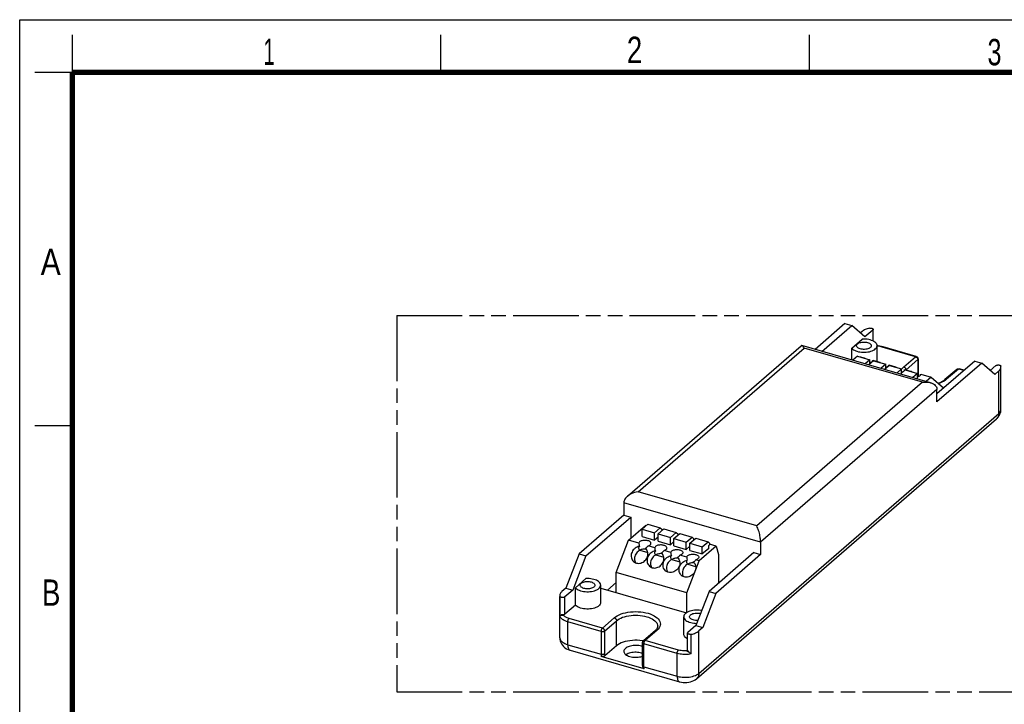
# Model space of a CAD drawing. Header units: millimetres. Extents: x 0 to 210, y 0 to 297.
# Tile 3 of 4: x 0 to 131, y 206 to 297. Entities that reach past the tile are written whole.
import ezdxf

# ---------------------------------------------------------------- set-up
doc = ezdxf.new("R2010")
doc.units = ezdxf.units.MM
doc.header["$LTSCALE"] = 19.36
doc.linetypes.add('PHANTOM', pattern=[0.8, 0.45, -0.05, 0.1, -0.05, 0.1, -0.05])
doc.layers.get('0').update_dxf_attribs({"linetype": 'CONTINUOUS'})
doc.layers.add('DEFAULT_3', color=7, linetype='PHANTOM')
doc.styles.add('TEXTSTYLE_2', font='txt', dxfattribs={"width": 0.75})

msp = doc.modelspace()

# ---------------------------------------------------------------- linework, layer by layer
at = {"color": 2, "linetype": 'Continuous'}
for p, q in [((0, 0), (0, 297)), ((0, 297), (210, 297)), ((7, 290), (7, 295)), ((56, 290), (56, 295)), ((105, 290), (105, 295)), ((7, 290), (2, 290)), ((7, 243), (2, 243))]:
    msp.add_line(p, q, dxfattribs=at)
at = {"color": 7, "linetype": 'Continuous'}
for p, q in [((109.73264, 256.61899), (105.76208, 253.18039)), ((109.73264, 256.61899), (110.64196, 256.35649)), ((106.67141, 252.91789), (110.64196, 256.35649)), ((112.39196, 254.84095), (110.64196, 256.35649)), ((112.00764, 255.55811), (111.78575, 255.36595)), ((113.44196, 255.75028), (112.39196, 254.84095)), ((113.48886, 254.28552), (113.48886, 255.83778)), ((110.64196, 253.32541), (112.04196, 254.53784)), ((80.79941, 233.6509), (103.90771, 253.66327)), ((121.11756, 248.74764), (104.01083, 253.68593)), ((110.64196, 251.77169), (110.64196, 253.32541)), ((114.00129, 251.56757), (114.00129, 253.66912)), ((114.79836, 253.52042), (114.5924, 253.57212)), ((119.22375, 252.24292), (114.79836, 253.52042)), ((111.39202, 252.28039), (110.76396, 251.73647)), ((111.39202, 252.28039), (113.02881, 251.80789)), ((111.74704, 252.1779), (111.78204, 252.20821)), ((111.78204, 252.20821), (112.23067, 252.0787)), ((112.1684, 252.05626), (112.23067, 252.0787)), ((113.02881, 251.80789), (112.40075, 251.26397)), ((113.51378, 251.66789), (112.88572, 251.12397)), ((113.02881, 251.24789), (113.02881, 251.80789)), ((113.3988, 251.58973), (113.38006, 251.66771)), ((113.45517, 251.72522), (114.35244, 251.4662)), ((113.51378, 251.66789), (115.15057, 251.19539)), ((114.29016, 251.44376), (114.35244, 251.4662)), ((119.47668, 251.90665), (119.47668, 249.56897)), ((127.00984, 251.63149), (121.96917, 247.26614)), ((127.00984, 251.63149), (127.91917, 251.36899)), ((115.15057, 251.19539), (114.52251, 250.65147)), ((115.63554, 251.05539), (115.00749, 250.51147)), ((115.15057, 250.63539), (115.15057, 251.19539)), ((115.52056, 250.97723), (115.50182, 251.05521)), ((115.57694, 251.11272), (116.4742, 250.8537)), ((115.63554, 251.05539), (117.27233, 250.58289)), ((116.4742, 250.8537), (116.41192, 250.83126)), ((117.27233, 250.58289), (116.64427, 250.03897)), ((117.7573, 250.44289), (117.12925, 249.89897)), ((117.27233, 250.02289), (117.27233, 250.58289)), ((117.64232, 250.36473), (117.62358, 250.44271)), ((117.65794, 250.38342), (117.68661, 250.44044)), ((117.68661, 250.44044), (117.6987, 250.50022)), ((117.6987, 250.50022), (118.59596, 250.2412)), ((117.7573, 250.44289), (119.39409, 249.97039)), ((118.59596, 250.2412), (118.53369, 250.21876)), ((127.91917, 251.36899), (121.96917, 246.21614)), ((124.596, 250.52622), (123.021, 249.16223)), ((124.86281, 250.60961), (124.92222, 250.59791)), ((125.59283, 250.40432), (124.9222, 250.59792)), ((129.66917, 249.85345), (127.91917, 251.36899)), ((129.80984, 251.02528), (129.06295, 250.37845)), ((130.19417, 250.30811), (129.66917, 249.85345)), ((130.47552, 245.19529), (130.47552, 250.83311)), ((119.39409, 249.97039), (118.76604, 249.42647)), ((119.39409, 249.24517), (119.39409, 249.97039)), ((119.76409, 249.75223), (119.74535, 249.83021)), ((119.80837, 249.82794), (119.82046, 249.88772)), ((119.82046, 249.88772), (121.17842, 249.49571)), ((121.17842, 249.49571), (120.51536, 248.92149)), ((121.17842, 249.49571), (122.82342, 248.0711)), ((121.96917, 246.21614), (121.96917, 247.85293)), ((122.82342, 248.0711), (122.82342, 248.00594)), ((89.99825, 209.40757), (129.89825, 243.96199)), ((80.33264, 232.79464), (80.33264, 231.15785)), ((80.33264, 231.15785), (74.38264, 226.005)), ((75.29196, 225.7425), (81.24196, 230.89535)), ((80.33264, 231.15785), (81.24196, 230.89535)), ((81.24196, 230.89535), (81.24196, 228.03473)), ((80.97184, 227.80079), (83.23384, 229.75974)), ((82.75616, 229.26601), (83.52616, 229.93285)), ((82.75616, 228.29606), (82.75616, 229.26601)), ((82.75616, 229.26601), (84.39295, 228.79351)), ((83.30317, 229.73973), (83.23384, 229.75974)), ((83.52616, 229.93285), (85.16295, 229.46035)), ((84.39295, 228.79351), (85.16295, 229.46035)), ((84.87792, 228.65351), (85.64792, 229.32035)), ((85.16295, 229.46035), (85.3729, 229.27844)), ((85.3729, 229.27844), (85.3729, 229.08217)), ((85.42493, 229.12723), (85.3729, 229.14225)), ((85.64792, 229.32035), (87.28471, 228.84785)), ((82.75616, 228.29606), (84.39295, 227.82356)), ((84.39295, 227.82356), (84.39295, 228.79351)), ((84.87792, 228.24356), (84.39295, 227.82356)), ((84.87792, 227.68356), (84.87792, 228.65351)), ((84.87792, 228.65351), (86.51471, 228.18101)), ((86.51471, 228.18101), (87.28471, 228.84785)), ((86.51471, 227.21106), (86.51471, 228.18101)), ((86.99969, 228.04101), (87.76969, 228.70785)), ((86.99969, 227.07106), (86.99969, 228.04101)), ((86.99969, 228.04101), (88.63647, 227.56851)), ((87.28471, 228.84785), (87.49467, 228.66594)), ((87.49467, 228.66594), (87.49467, 228.46967)), ((87.54669, 228.51473), (87.49467, 228.52975)), ((87.76969, 228.70785), (89.40647, 228.23535)), ((88.63647, 227.56851), (89.40647, 228.23535)), ((89.12145, 227.42851), (89.89145, 228.09535)), ((89.40647, 228.23535), (89.61643, 228.05344)), ((89.61643, 228.05344), (89.61643, 227.85717)), ((89.66845, 227.90223), (89.61643, 227.91725)), ((89.89145, 228.09535), (91.52824, 227.62285)), ((79.32684, 223.52695), (80.97184, 227.80079)), ((82.32979, 227.40878), (80.97184, 227.80079)), ((82.32979, 227.40878), (82.32962, 227.3836)), ((84.45156, 226.79628), (83.55429, 227.0553)), ((84.45156, 226.79628), (84.45138, 226.7711)), ((84.87792, 227.68356), (86.51471, 227.21106)), ((86.99969, 227.63106), (86.51471, 227.21106)), ((86.99969, 227.07106), (88.63647, 226.59856)), ((88.63647, 226.59856), (88.63647, 227.56851)), ((89.12145, 227.01856), (88.63647, 226.59856)), ((89.12145, 226.45856), (89.12145, 227.42851)), ((89.12145, 227.42851), (90.75824, 226.95601)), ((92.63022, 227.04724), (90.36821, 225.08829)), ((90.75824, 226.95601), (91.52824, 227.62285)), ((90.75824, 225.98606), (90.75824, 226.95601)), ((91.56774, 226.68711), (90.75824, 225.98606)), ((91.52824, 227.62285), (91.73819, 227.44094)), ((91.73819, 227.19846), (91.56774, 227.05084)), ((91.56774, 227.05084), (91.56774, 226.68711)), ((91.73819, 227.44094), (91.73819, 227.19846)), ((92.63022, 227.04724), (91.73819, 227.30475)), ((92.63022, 227.04724), (92.92321, 225.90668)), ((98.51917, 227.54464), (98.51917, 225.90785)), ((74.38264, 226.005), (72.63264, 221.45836)), ((75.29196, 225.7425), (73.54196, 221.19586)), ((74.38264, 226.005), (75.29196, 225.7425)), ((82.47326, 226.47646), (83.51456, 226.17586)), ((84.59502, 225.86396), (85.63632, 225.56336)), ((86.57332, 226.18378), (85.67606, 226.4428)), ((86.57332, 226.18378), (86.57325, 226.15862)), ((86.71678, 225.25146), (87.75809, 224.95086)), ((88.69508, 225.57128), (87.79782, 225.8303)), ((88.69508, 225.57128), (88.69501, 225.54612)), ((89.12145, 226.45856), (90.75824, 225.98606)), ((90.36821, 225.08829), (89.91958, 225.2178)), ((97.60984, 226.17035), (91.65984, 221.0175)), ((98.51917, 225.90785), (92.56917, 220.755)), ((92.92321, 225.90668), (92.92321, 222.1116)), ((97.60984, 226.17035), (98.51917, 225.90785)), ((88.72321, 220.81445), (90.36821, 225.08829)), ((88.83855, 224.63896), (89.87985, 224.33836)), ((75.29196, 222.71141), (73.89196, 221.49897)), ((79.32684, 220.85959), (79.32684, 223.52695)), ((88.72321, 220.81445), (79.32684, 223.52695)), ((72.63264, 221.45836), (72.10764, 221.0037)), ((72.63264, 221.45836), (73.54196, 221.19586)), ((73.89196, 219.19534), (73.89196, 221.49897)), ((77.25129, 219.53906), (77.25129, 221.84269)), ((77.25129, 221.45875), (88.6513, 218.16785)), ((79.32684, 222.20467), (78.16196, 221.19586)), ((71.82629, 214.84087), (71.82629, 220.3531)), ((73.54196, 221.19586), (72.49196, 220.28654)), ((88.72321, 218.21034), (88.72321, 220.81445)), ((91.65984, 221.0175), (89.90984, 216.47086)), ((92.56917, 220.755), (90.81917, 216.20836)), ((91.65984, 221.0175), (92.56917, 220.755)), ((73.89196, 219.19534), (72.49196, 217.98291)), ((72.01386, 217.91885), (72.31696, 217.83135)), ((88.30052, 215.33906), (88.30052, 217.64269)), ((89.90984, 216.47086), (88.85984, 215.56154)), ((89.90984, 216.47086), (90.81917, 216.20836)), ((90.81917, 216.20836), (90.29417, 215.7537)), ((84.521, 215.82026), (82.946, 214.45627)), ((84.521, 215.82026), (84.6168, 215.9112)), ((88.81295, 213.17041), (88.81295, 215.47404)), ((79.35479, 213.77898), (77.80982, 212.441)), ((82.82513, 213.68069), (82.6884, 213.72598)), ((82.82513, 211.1606), (82.82513, 214.19169)), ((73.188, 213.19269), (87.73723, 208.99269)), ((83.02236, 210.72519), (77.32391, 212.37019)), ((82.82513, 212.77136), (82.6884, 212.81665)), ((88.68484, 213.10635), (88.98795, 213.01885))]:
    msp.add_line(p, q, dxfattribs=at)
at = {"color": 9, "linetype": 'Continuous'}
for p, q in [((113.44196, 255.75028), (113.44196, 254.30975)), ((82.24507, 234.26329), (104.29507, 253.35915)), ((120.05674, 248.80915), (104.29507, 253.35915)), ((119.12668, 252.20976), (114.70129, 253.48726)), ((117.55168, 250.84577), (119.12668, 252.20976)), ((117.85479, 250.45516), (119.42979, 251.81915)), ((119.42979, 251.81915), (119.42979, 249.55348)), ((124.82513, 250.56476), (123.25013, 249.20077)), ((124.596, 250.52622), (124.6108, 250.53785)), ((125.53984, 250.35844), (124.82513, 250.56476)), ((130.19417, 244.67029), (130.19417, 250.30811)), ((120.05674, 248.80915), (98.00674, 229.71329)), ((123.25013, 249.20077), (123.06321, 249.05674)), ((121.96917, 247.85293), (98.51917, 227.54464)), ((90.29417, 210.11587), (130.19417, 244.67029)), ((98.00674, 229.71329), (82.24507, 234.26329)), ((98.51917, 227.54464), (80.33264, 232.79464)), ((71.84137, 220.3531), (71.84137, 217.74637)), ((72.49196, 217.98291), (72.49196, 220.28654)), ((72.01386, 217.91885), (72.01386, 217.84429)), ((77.47668, 216.1398), (73.05129, 217.4173)), ((77.47668, 216.1398), (79.05168, 217.50379)), ((72.87629, 213.93155), (72.87629, 216.96264)), ((77.30168, 215.68514), (72.87629, 216.96264)), ((77.77979, 215.74919), (79.35479, 217.11318)), ((79.35479, 213.77898), (79.35479, 217.11318)), ((71.82629, 214.84087), (71.82776, 214.80161)), ((77.30168, 215.68514), (77.30168, 212.65405)), ((77.77979, 215.74919), (77.77979, 212.7181)), ((84.75013, 215.85879), (83.17513, 214.4948)), ((89.30044, 212.70637), (89.30044, 215.3131)), ((90.29417, 210.11587), (90.29417, 215.7537)), ((72.87629, 213.93155), (77.30168, 212.65405)), ((87.42552, 212.76264), (83.00013, 214.04014)), ((83.00013, 211.00905), (83.00013, 214.04014)), ((87.60052, 213.2173), (83.17513, 214.4948)), ((87.42552, 209.73155), (87.42552, 212.76264)), ((88.98795, 212.94429), (88.98795, 213.01885)), ((83.00013, 211.00905), (87.42552, 209.73155))]:
    msp.add_line(p, q, dxfattribs=at)
at = {"color": 7, "linetype": 'Continuous', "const_width": 0.7}
for points in [[(7, 7), (7, 290)], [(7, 290), (203, 290)]]:
    msp.add_lwpolyline(points, dxfattribs=at)
at = {"color": 7, "linetype": 'Continuous'}
for points in [[(113.00137, 255.99871), (112.84889, 255.96245), (112.70347, 255.92042), (112.56464, 255.87247), (112.43383, 255.81909), (112.31212, 255.76065), (112.20007, 255.69746), (112.09869, 255.63), (112.00764, 255.55811)], [(113.00137, 255.99871), (113.06163, 256.0084), (113.12242, 256.01258), (113.18471, 256.0112), (113.24559, 256.00444), (113.303, 255.99226), (113.35533, 255.97529), (113.40062, 255.95385), (113.43779, 255.9288), (113.46523, 255.9008), (113.48255, 255.87084), (113.48872, 255.83778)], [(113.48872, 255.83778), (113.484, 255.80872), (113.46842, 255.77904), (113.44196, 255.75028)], [(111.40259, 253.91412), (111.49104, 253.97815), (111.59554, 254.03326), (111.71767, 254.07998), (111.85269, 254.11676), (111.99771, 254.14232), (112.14885, 254.15644), (112.30257, 254.15834), (112.45504, 254.14842), (112.60241, 254.12647), (112.74129, 254.09348), (112.86789, 254.04984), (112.97957, 253.997), (113.073, 253.93594), (113.14657, 253.86842), (113.19768, 253.79592), (113.22592, 253.72034), (113.23112, 253.66912)], [(114.00126, 253.66912), (113.99382, 253.74905), (113.96119, 253.85538), (113.90241, 253.95885), (113.81897, 254.058), (113.71156, 254.1512), (113.58233, 254.2372), (113.43276, 254.31451), (113.26553, 254.38218), (113.0828, 254.43896), (112.88765, 254.48422), (112.68276, 254.51703), (112.47143, 254.53717), (112.25836, 254.54404), (112.04196, 254.53784)], [(104.01073, 253.68588), (103.99252, 253.68981), (103.94756, 253.68622), (103.90764, 253.66321)], [(104.29507, 253.35915), (104.22552, 253.47909), (104.15898, 253.56957), (104.09822, 253.63332), (104.04283, 253.67278), (104.01073, 253.68588)], [(110.64196, 253.32541), (110.73942, 253.2286), (110.85786, 253.13977), (110.9984, 253.05833), (111.15767, 252.98602), (111.33366, 252.92415), (111.52335, 252.87341), (111.72418, 252.83484), (111.93288, 252.80873), (112.14644, 252.79577), (112.36158, 252.79586), (112.57503, 252.8093), (112.78364, 252.83559), (112.98411, 252.87462), (113.17363, 252.92552), (113.34906, 252.98779), (113.50808, 253.06024), (113.64789, 253.14199), (113.76684, 253.23162), (113.86261, 253.32794), (113.93431, 253.42936), (113.98029, 253.53444), (114.00042, 253.64154), (114.00126, 253.66912)], [(111.27147, 253.66912), (111.27286, 253.69476), (111.29271, 253.771), (111.33592, 253.84381), (111.40259, 253.91412)], [(113.1, 253.42412), (113.01154, 253.3601), (112.90704, 253.30498), (112.78492, 253.25827), (112.64989, 253.22149), (112.50488, 253.19593), (112.35373, 253.18181), (112.20001, 253.17991), (112.04754, 253.18983), (111.90017, 253.21177), (111.76129, 253.24477), (111.6347, 253.28841), (111.52301, 253.34125), (111.42958, 253.40231), (111.35602, 253.46982), (111.3049, 253.54233), (111.27666, 253.6179), (111.27147, 253.66912)], [(113.23112, 253.66912), (113.22973, 253.64348), (113.20988, 253.56725), (113.16667, 253.49444), (113.1, 253.42412)], [(114.5924, 253.57212), (114.37906, 253.6109), (114.16093, 253.63673), (113.99991, 253.64618)], [(113.41451, 251.60857), (113.36879, 251.55377), (113.30766, 251.50284), (113.23192, 251.45702), (113.1437, 251.41717), (113.04454, 251.38437), (113.02881, 251.38068)], [(113.45517, 251.72522), (113.44312, 251.66553), (113.41451, 251.60857)], [(119.47668, 251.90665), (119.47185, 251.96462), (119.45734, 252.02137), (119.43371, 252.07468), (119.40129, 252.12366), (119.36035, 252.16723), (119.31223, 252.20342), (119.25836, 252.23093), (119.22381, 252.2429)], [(115.53628, 250.99607), (115.49056, 250.94127), (115.42942, 250.89034), (115.35369, 250.84452), (115.26546, 250.80467), (115.1663, 250.77187), (115.15057, 250.76818)], [(115.57694, 251.11272), (115.56488, 251.05303), (115.53628, 250.99607)], [(117.27233, 250.15566), (117.28766, 250.15926), (117.38684, 250.19202), (117.4751, 250.23184), (117.55089, 250.27763), (117.61212, 250.32858), (117.65794, 250.38342)], [(124.596, 250.52622), (124.64098, 250.55929), (124.6917, 250.58522)], [(124.6917, 250.58522), (124.74659, 250.60272), (124.80417, 250.61102), (124.86281, 250.60961)], [(129.80984, 251.02528), (129.84643, 251.05111), (129.89005, 251.0727), (129.94155, 251.09028), (129.99837, 251.10313), (130.05892, 251.11061), (130.12115, 251.11273), (130.18311, 251.10916), (130.2429, 251.10027), (130.29846, 251.0861), (130.34826, 251.06732), (130.39041, 251.04435), (130.42394, 251.01806), (130.44709, 250.98965), (130.46044, 250.95871)], [(130.19417, 250.30811), (130.27316, 250.38348), (130.33931, 250.46111), (130.39273, 250.54123), (130.4331, 250.62315), (130.46015, 250.70648), (130.47379, 250.79057), (130.47552, 250.83311)], [(130.47552, 250.83311), (130.47387, 250.87455), (130.46044, 250.95871)], [(119.39409, 249.54316), (119.40942, 249.54676), (119.50861, 249.57952), (119.59687, 249.61934), (119.67265, 249.66513), (119.73388, 249.71608), (119.7797, 249.77092), (119.80837, 249.82794)], [(120.05674, 248.80915), (120.31944, 248.83252), (120.56466, 248.83365), (120.79098, 248.81462), (120.99811, 248.77821), (121.11752, 248.74766)], [(122.11436, 248.68516), (122.27965, 248.74236), (122.50322, 248.83731), (122.70243, 248.94034), (122.8754, 249.04937), (123.021, 249.16223)], [(121.11752, 248.74766), (121.18573, 248.72659), (121.35366, 248.66151), (121.50204, 248.58431), (121.62998, 248.49683), (121.73684, 248.40094), (121.82292, 248.29835), (121.88825, 248.191), (121.93385, 248.08014), (121.9608, 247.96689), (121.96917, 247.85293)], [(129.89825, 243.96199), (130.03125, 244.08982), (130.14769, 244.22807), (130.24644, 244.37435), (130.32789, 244.52809), (130.39191, 244.68837), (130.4381, 244.85386), (130.46614, 245.02368), (130.47552, 245.19529)], [(80.79946, 233.65083), (80.67183, 233.52942), (80.56497, 233.40483), (80.47889, 233.27925), (80.41356, 233.15436), (80.36796, 233.03131), (80.34101, 232.91108), (80.33264, 232.79464)], [(82.24507, 234.26329), (81.98237, 234.2171), (81.73715, 234.1517), (81.51083, 234.07191), (81.3037, 233.98011), (81.11608, 233.87817), (80.94815, 233.76814), (80.79946, 233.65083)], [(98.51917, 227.54464), (98.51713, 227.66408), (98.50971, 227.79423), (98.49747, 227.93399), (98.47998, 228.08278), (98.45685, 228.23989), (98.42829, 228.40358), (98.39393, 228.5721), (98.35424, 228.74344), (98.30921, 228.91494), (98.25897, 229.08555), (98.20338, 229.25318), (98.14283, 229.41578), (98.07785, 229.57074), (98.00674, 229.71329)], [(82.40491, 226.99112), (82.25146, 226.95953), (82.10386, 226.9085), (81.96082, 226.83727), (81.82624, 226.74809), (81.7029, 226.64216), (81.59279, 226.5219), (81.49838, 226.3892), (81.42098, 226.24684), (81.36256, 226.09728), (81.32366, 225.94347), (81.30558, 225.78823), (81.30809, 225.63447), (81.33172, 225.48517), (81.37545, 225.34296), (81.43902, 225.21075), (81.5207, 225.09072), (81.61944, 224.9855), (81.63818, 224.96881)], [(81.63818, 224.96881), (81.73297, 224.89662), (81.85952, 224.82625), (81.99639, 224.77517), (82.14128, 224.74491), (82.29128, 224.73545), (82.44367, 224.74756), (82.59557, 224.78043), (82.74408, 224.83401), (82.88653, 224.90675), (83.02004, 224.99779), (83.14238, 225.10496), (83.25091, 225.22666), (83.34401, 225.36025), (83.41945, 225.5035), (83.47633, 225.65351), (83.51304, 225.80761), (83.52945, 225.96284), (83.52468, 226.11626), (83.4994, 226.26509), (83.45352, 226.40636), (83.38843, 226.53767), (83.30571, 226.65519), (83.20484, 226.7602)], [(82.32954, 226.77668), (82.32967, 226.78697), (82.3392, 226.86143), (82.36414, 226.9281), (82.40491, 226.99112)], [(82.47984, 226.49098), (82.4258, 226.5336), (82.38327, 226.58423), (82.35308, 226.64492), (82.33489, 226.71258), (82.32954, 226.77668)], [(83.9394, 227.39875), (83.92923, 227.46298), (83.9015, 227.52078), (83.85732, 227.57596), (83.79712, 227.62722), (83.7227, 227.67357), (83.63524, 227.71382), (83.53704, 227.74732), (83.42992, 227.77309), (83.31647, 227.79083), (83.19898, 227.79988), (83.0801, 227.80033), (82.96244, 227.79187), (82.84847, 227.77497), (82.74083, 227.74974), (82.64165, 227.71698), (82.55339, 227.67716), (82.4776, 227.63137), (82.41637, 227.58042), (82.37055, 227.52558), (82.34189, 227.46855), (82.32979, 227.40878)], [(83.31724, 226.63882), (83.31455, 226.63924), (83.19606, 226.64818), (83.07624, 226.64838), (82.95775, 226.63953), (82.84312, 226.62213), (82.735, 226.59624), (82.63571, 226.56284), (82.54887, 226.52304), (82.47326, 226.47646)], [(83.55429, 227.0553), (83.65178, 227.09042), (83.73621, 227.13134), (83.8083, 227.17861), (83.86593, 227.23059), (83.90735, 227.28631), (83.93218, 227.34443), (83.9394, 227.39875)], [(86.06116, 226.78625), (86.05099, 226.85048), (86.02326, 226.90828), (85.97908, 226.96346), (85.91888, 227.01472), (85.84446, 227.06107), (85.757, 227.10132), (85.65881, 227.13482), (85.55169, 227.16059), (85.43823, 227.17833), (85.32074, 227.18738), (85.20187, 227.18783), (85.0842, 227.17937), (84.97023, 227.16247), (84.8626, 227.13724), (84.76341, 227.10448), (84.67515, 227.06466), (84.59936, 227.01887), (84.53813, 226.96792), (84.49231, 226.91308), (84.46365, 226.85605), (84.45156, 226.79628)], [(85.67606, 226.4428), (85.77354, 226.47792), (85.85798, 226.51884), (85.93006, 226.56611), (85.98769, 226.61809), (86.02911, 226.67381), (86.05394, 226.73193), (86.06116, 226.78625)], [(86.57332, 226.18378), (86.58537, 226.24347), (86.61398, 226.30043), (86.6597, 226.35523), (86.72083, 226.40616), (86.79657, 226.45198), (86.8848, 226.49183), (86.98395, 226.52463), (87.09157, 226.54989), (87.20554, 226.56682), (87.32322, 226.57531), (87.44211, 226.5749), (87.55962, 226.56588), (87.67312, 226.54816), (87.78028, 226.52241), (87.87852, 226.48892), (87.96602, 226.44867), (88.04048, 226.40233), (88.10073, 226.35108), (88.14495, 226.29589), (88.17272, 226.23809), (88.18293, 226.17375)], [(82.47984, 226.49098), (82.34303, 226.41247), (82.21764, 226.31913), (82.10272, 226.20995), (82.00114, 226.088), (81.91509, 225.95513), (81.84568, 225.81396), (81.7946, 225.66682), (81.76227, 225.51643), (81.74978, 225.36544), (81.75682, 225.2165), (81.78381, 225.07235), (81.82973, 224.93541), (81.89117, 224.81443)], [(84.52667, 226.37862), (84.37322, 226.34703), (84.22562, 226.296), (84.08258, 226.22477), (83.948, 226.13559), (83.82466, 226.02966), (83.71455, 225.9094), (83.62014, 225.7767), (83.54275, 225.63434), (83.48432, 225.48478), (83.44542, 225.33097), (83.42734, 225.17573), (83.42985, 225.02197), (83.45348, 224.87267), (83.49721, 224.73046), (83.56078, 224.59825), (83.64246, 224.47822), (83.74121, 224.373), (83.75994, 224.35631)], [(83.75994, 224.35631), (83.85473, 224.28412), (83.98128, 224.21375), (84.11816, 224.16267), (84.26304, 224.13241), (84.41304, 224.12295), (84.56543, 224.13506), (84.71734, 224.16793), (84.86584, 224.22151), (85.00829, 224.29425), (85.1418, 224.38529), (85.26414, 224.49246), (85.37268, 224.61416), (85.46577, 224.74775), (85.54121, 224.891), (85.59809, 225.04101), (85.6348, 225.19511), (85.65121, 225.35034), (85.64645, 225.50376), (85.62117, 225.65259), (85.57528, 225.79386), (85.5102, 225.92517), (85.42748, 226.04269), (85.3266, 226.1477)], [(84.6016, 225.87848), (84.46479, 225.79997), (84.3394, 225.70663), (84.22448, 225.59745), (84.1229, 225.4755), (84.03685, 225.34263), (83.96744, 225.20146), (83.91636, 225.05432), (83.88403, 224.90393), (83.87154, 224.75294), (83.87859, 224.604), (83.90557, 224.45985), (83.95149, 224.32291), (84.01294, 224.20193)], [(84.45131, 226.16418), (84.45144, 226.17447), (84.46096, 226.24893), (84.4859, 226.3156), (84.52667, 226.37862)], [(84.6016, 225.87848), (84.54756, 225.9211), (84.50504, 225.97173), (84.47484, 226.03242), (84.45665, 226.10008), (84.45131, 226.16418)], [(85.439, 226.02632), (85.43631, 226.02674), (85.31782, 226.03568), (85.198, 226.03588), (85.07951, 226.02703), (84.96488, 226.00963), (84.85676, 225.98374), (84.75747, 225.95034), (84.67063, 225.91054), (84.59502, 225.86396)], [(85.88171, 223.74381), (85.8632, 223.76029), (85.7644, 223.86549), (85.68268, 223.98552), (85.61907, 224.11772), (85.5753, 224.25994), (85.55164, 224.40926), (85.5491, 224.56303), (85.56715, 224.71829), (85.60603, 224.87212), (85.66445, 225.02171), (85.74184, 225.16409), (85.83625, 225.29682), (85.94636, 225.4171), (86.0697, 225.52305), (86.2043, 225.61224), (86.34735, 225.68348), (86.49497, 225.73453), (86.64843, 225.76612)], [(87.44836, 225.5352), (87.54916, 225.43029), (87.63184, 225.31286), (87.69692, 225.18165), (87.74283, 225.04047), (87.76816, 224.89173), (87.773, 224.73838), (87.75667, 224.58323), (87.72006, 224.42918), (87.66326, 224.27914), (87.58788, 224.13583), (87.49485, 224.00218), (87.38635, 223.8804), (87.26403, 223.77316), (87.13054, 223.68204), (86.98809, 223.60923), (86.83958, 223.55557), (86.68766, 223.52263), (86.53524, 223.51045), (86.38521, 223.51985), (86.24028, 223.55006), (86.10336, 223.6011), (85.97677, 223.67144), (85.88171, 223.74381)], [(86.72337, 225.26598), (86.58655, 225.18747), (86.46117, 225.09413), (86.34624, 224.98495), (86.24466, 224.863), (86.15861, 224.73013), (86.0892, 224.58896), (86.03812, 224.44182), (86.00579, 224.29143), (85.9933, 224.14044), (86.00035, 223.9915), (86.02733, 223.84735), (86.07326, 223.71041), (86.13471, 223.58941)], [(86.57307, 225.55168), (86.5732, 225.56197), (86.58272, 225.63643), (86.60767, 225.7031), (86.64843, 225.76612)], [(86.72337, 225.26598), (86.66933, 225.3086), (86.6268, 225.35923), (86.5966, 225.41992), (86.57841, 225.48758), (86.57307, 225.55168)], [(87.56076, 225.41382), (87.55807, 225.41424), (87.43958, 225.42318), (87.31976, 225.42338), (87.20127, 225.41453), (87.08664, 225.39713), (86.97852, 225.37124), (86.87923, 225.33784), (86.79239, 225.29804), (86.71678, 225.25146)], [(88.18293, 226.17375), (88.17573, 226.11951), (88.15091, 226.06137), (88.1095, 226.00564), (88.05187, 225.95364), (87.97977, 225.90636), (87.89533, 225.86543), (87.79782, 225.8303)], [(88.69508, 225.57128), (88.70714, 225.63097), (88.73574, 225.68793), (88.78146, 225.74273), (88.84259, 225.79366), (88.91833, 225.83948), (89.00656, 225.87933), (89.10572, 225.91213), (89.21334, 225.93739), (89.32731, 225.95432), (89.44498, 225.96281), (89.56387, 225.9624), (89.68139, 225.95338), (89.79488, 225.93566), (89.90204, 225.90991), (90.00028, 225.87642), (90.08778, 225.83617), (90.16225, 225.78983), (90.22249, 225.73858), (90.26672, 225.68339), (90.29448, 225.62559), (90.30469, 225.56125)], [(90.30469, 225.56125), (90.29749, 225.50701), (90.27267, 225.44887), (90.23126, 225.39314), (90.17363, 225.34114), (90.10154, 225.29386), (90.01709, 225.25293), (89.91958, 225.2178)], [(88.00347, 223.13131), (87.98496, 223.14779), (87.88616, 223.25299), (87.80444, 223.37302), (87.74083, 223.50522), (87.69706, 223.64744), (87.6734, 223.79676), (87.67086, 223.95053), (87.68891, 224.10579), (87.72779, 224.25962), (87.78621, 224.40921), (87.8636, 224.55159), (87.95801, 224.68432), (88.06812, 224.8046), (88.19147, 224.91055), (88.32607, 224.99974), (88.46912, 225.07098), (88.61673, 225.12203), (88.7702, 225.15362)], [(89.57012, 224.9227), (89.67093, 224.81779), (89.75361, 224.70036), (89.81868, 224.56915), (89.8646, 224.42797), (89.88992, 224.27923), (89.89476, 224.12588), (89.87843, 223.97073), (89.84182, 223.81668), (89.78502, 223.66664), (89.70965, 223.52333), (89.61661, 223.38968), (89.50811, 223.2679), (89.3858, 223.16066), (89.2523, 223.06954), (89.10986, 222.99673), (88.96135, 222.94307), (88.80943, 222.91013), (88.65701, 222.89795), (88.50698, 222.90735), (88.36205, 222.93756), (88.22513, 222.9886), (88.09853, 223.05894), (88.00347, 223.13131)], [(88.84513, 224.65348), (88.70832, 224.57497), (88.58293, 224.48163), (88.46801, 224.37245), (88.36643, 224.2505), (88.28038, 224.11763), (88.21096, 223.97646), (88.15988, 223.82932), (88.12755, 223.67893), (88.11506, 223.52794), (88.12211, 223.379), (88.14909, 223.23485), (88.19502, 223.09791), (88.25647, 222.97691)], [(88.69483, 224.93918), (88.69496, 224.94947), (88.70449, 225.02393), (88.72943, 225.0906), (88.7702, 225.15362)], [(88.84513, 224.65348), (88.79109, 224.6961), (88.74856, 224.74673), (88.71837, 224.80742), (88.70017, 224.87508), (88.69483, 224.93918)], [(89.68252, 224.80132), (89.67984, 224.80174), (89.56134, 224.81068), (89.44152, 224.81088), (89.32303, 224.80203), (89.2084, 224.78463), (89.10028, 224.75874), (89.001, 224.72534), (88.91415, 224.68554), (88.83855, 224.63896)], [(77.25126, 221.84269), (77.24382, 221.92262), (77.21119, 222.02894), (77.15241, 222.13242), (77.06897, 222.23156), (76.96156, 222.32477), (76.83233, 222.41076), (76.68276, 222.48808), (76.51553, 222.55575), (76.3328, 222.61252), (76.13765, 222.65779), (75.93276, 222.6906), (75.72143, 222.71074), (75.50836, 222.71761), (75.29196, 222.71141)], [(73.89196, 221.49897), (73.98942, 221.40217), (74.10786, 221.31334), (74.2484, 221.2319), (74.40767, 221.15959), (74.58366, 221.09772), (74.77335, 221.04698), (74.97418, 221.0084), (75.18288, 220.9823), (75.39644, 220.96934), (75.61158, 220.96943), (75.82503, 220.98287), (76.03364, 221.00916), (76.23411, 221.04818), (76.42363, 221.09909), (76.59906, 221.16135), (76.75808, 221.2338), (76.89789, 221.31556), (77.01684, 221.40519), (77.11261, 221.50151), (77.18431, 221.60293), (77.23029, 221.70801), (77.25042, 221.8151), (77.25126, 221.84269)], [(74.52147, 221.84269), (74.52286, 221.86833), (74.54271, 221.94457), (74.58592, 222.01737), (74.65259, 222.08769)], [(76.35, 221.59769), (76.26154, 221.53366), (76.15704, 221.47855), (76.03492, 221.43183), (75.89989, 221.39505), (75.75488, 221.36949), (75.60373, 221.35537), (75.45001, 221.35347), (75.29754, 221.3634), (75.15017, 221.38534), (75.01129, 221.41834), (74.8847, 221.46197), (74.77301, 221.51482), (74.67958, 221.57588), (74.60602, 221.64339), (74.5549, 221.7159), (74.52666, 221.79147), (74.52147, 221.84269)], [(74.65259, 222.08769), (74.74104, 222.15172), (74.84554, 222.20683), (74.96767, 222.25355), (75.10269, 222.29033), (75.24771, 222.31589), (75.39885, 222.33001), (75.55257, 222.33191), (75.70504, 222.32198), (75.85241, 222.30004), (75.99129, 222.26704), (76.11789, 222.2234), (76.22957, 222.17056), (76.323, 222.1095), (76.39657, 222.04199), (76.44768, 221.96948), (76.47592, 221.89391), (76.48112, 221.84269)], [(76.48112, 221.84269), (76.47973, 221.81705), (76.45988, 221.74081), (76.41667, 221.668), (76.35, 221.59769)], [(72.10764, 221.0037), (72.02865, 220.92833), (71.9625, 220.8507), (71.90908, 220.77058), (71.86871, 220.68867), (71.84166, 220.60533), (71.82802, 220.52124), (71.82629, 220.4787)], [(71.82629, 220.4787), (71.82794, 220.43726), (71.84137, 220.3531)], [(72.49196, 220.28654), (72.45537, 220.2607), (72.41176, 220.23912), (72.36026, 220.22153), (72.30344, 220.20868), (72.24289, 220.2012), (72.18066, 220.19908), (72.1187, 220.20266), (72.05891, 220.21154), (72.00335, 220.22572), (71.95355, 220.24449), (71.9114, 220.26747), (71.87786, 220.29375), (71.85472, 220.32216), (71.84137, 220.3531)], [(77.25126, 219.53906), (77.25042, 219.51144), (77.23027, 219.40435), (77.18429, 219.29927), (77.1126, 219.19787), (77.01684, 219.10156), (76.89792, 219.01194), (76.75812, 218.9302), (76.59912, 218.85775), (76.4237, 218.79548), (76.23418, 218.74457), (76.0337, 218.70554), (75.82507, 218.67924), (75.6116, 218.6658), (75.39645, 218.66571), (75.18286, 218.67867), (74.97414, 218.70478), (74.7733, 218.74337), (74.5836, 218.79411), (74.40762, 218.85599), (74.24835, 218.9283), (74.10782, 219.00974), (73.9894, 219.09856), (73.89196, 219.19534)], [(71.84137, 217.74637), (71.85332, 217.76433), (71.87381, 217.78132), (71.90122, 217.79804), (71.93434, 217.81421), (71.97234, 217.82951), (72.01386, 217.84429)], [(72.49196, 217.98291), (72.46037, 217.96004), (72.42305, 217.94036), (72.37944, 217.92367), (72.33121, 217.91054), (72.27942, 217.90141), (72.22544, 217.89637), (72.17054, 217.89569), (72.11609, 217.89923), (72.06408, 217.90695), (72.01386, 217.91885)], [(72.01386, 217.84429), (72.05545, 217.85472), (72.10076, 217.86013), (72.14991, 217.86053), (72.20251, 217.85589), (72.25815, 217.84616), (72.31696, 217.83135)], [(90.67481, 218.45831), (90.57763, 218.47697), (90.36893, 218.50308), (90.15536, 218.51604), (89.94023, 218.51595), (89.72678, 218.50251), (89.51817, 218.47622), (89.3177, 218.43719), (89.12817, 218.38629), (88.95275, 218.32403), (88.79373, 218.25158), (88.65391, 218.16982), (88.53497, 218.08019), (88.4392, 217.98387), (88.3675, 217.88245), (88.32152, 217.77737), (88.30139, 217.67027), (88.30055, 217.64269)], [(88.30055, 217.64269), (88.30799, 217.56276), (88.34062, 217.45644), (88.3994, 217.35296), (88.48284, 217.25381), (88.59025, 217.16061), (88.71948, 217.07462), (88.86905, 216.9973), (89.03628, 216.92963), (89.21901, 216.87286), (89.41416, 216.82759), (89.61905, 216.79478), (89.83038, 216.77464), (90.02436, 216.76839)], [(89.07069, 217.64269), (89.07208, 217.66833), (89.09193, 217.74457), (89.13514, 217.81737), (89.20181, 217.88769)], [(90.17407, 217.15735), (90.15296, 217.15537), (89.99924, 217.15347), (89.84676, 217.1634), (89.6994, 217.18534), (89.56052, 217.21834), (89.43392, 217.26197), (89.32224, 217.31482), (89.22881, 217.37588), (89.15524, 217.44339), (89.10413, 217.5159), (89.07589, 217.59147), (89.07069, 217.64269)], [(89.20181, 217.88769), (89.29027, 217.95172), (89.39477, 218.00683), (89.51689, 218.05355), (89.65192, 218.09033), (89.79693, 218.11589), (89.94808, 218.13001), (90.1018, 218.13191), (90.25427, 218.12198), (90.40164, 218.10004), (90.52558, 218.07059)], [(84.6168, 215.9112), (84.69663, 216.00424), (84.75901, 216.09744), (84.80411, 216.19078), (84.83166, 216.28456), (84.8409, 216.37818)], [(71.82629, 214.84087), (71.83965, 214.63613), (71.88044, 214.43114), (71.94895, 214.23043), (72.04539, 214.03679), (72.16952, 213.85356), (72.32115, 213.68359), (72.50147, 213.52852), (72.70705, 213.39363), (72.93578, 213.28133), (73.188, 213.19269)], [(88.81295, 214.72267), (88.71949, 214.77098), (88.59025, 214.85699), (88.48283, 214.9502), (88.39938, 215.04935), (88.34061, 215.15284), (88.30798, 215.25917), (88.30055, 215.33906)], [(88.81308, 215.47404), (88.81781, 215.50309), (88.83339, 215.53278), (88.85984, 215.56154)], [(89.30044, 215.3131), (89.24018, 215.30341), (89.17939, 215.29923), (89.1171, 215.30061), (89.05622, 215.30737), (88.99881, 215.31955), (88.94648, 215.33652), (88.90119, 215.35797), (88.86402, 215.38301), (88.83658, 215.41102), (88.81926, 215.44098), (88.81308, 215.47404)], [(89.30044, 215.3131), (89.45292, 215.34937), (89.59834, 215.39139), (89.73717, 215.43935), (89.86798, 215.49272), (89.98968, 215.55116), (90.10174, 215.61435), (90.20312, 215.68181), (90.29417, 215.7537)], [(82.9118, 214.42186), (82.76748, 214.44868), (82.44745, 214.48827), (82.12061, 214.50987), (81.79098, 214.51287), (81.46272, 214.49756), (81.14002, 214.46381), (80.8268, 214.41237), (80.52722, 214.34356), (80.24474, 214.25855), (79.98329, 214.15814), (79.74573, 214.04384), (79.53675, 213.91768), (79.35479, 213.77898)], [(82.6884, 213.72598), (82.51693, 213.76868), (82.3391, 213.80039), (82.15353, 213.82122), (81.96432, 213.83084), (81.77418, 213.82887), (81.58586, 213.81557), (81.40219, 213.7909), (81.22571, 213.75545), (81.05919, 213.70952), (80.9048, 213.65398), (80.7651, 213.58946), (80.64178, 213.51707), (80.53702, 213.4377), (80.45194, 213.35266), (80.38821, 213.26306), (80.3463, 213.17031), (80.32731, 213.07569), (80.326, 213.04398)], [(82.82513, 214.19169), (82.83079, 214.25438), (82.84768, 214.3153), (82.87575, 214.373), (82.91354, 214.42422), (82.94616, 214.4564)], [(77.80982, 212.441), (77.77574, 212.41628), (77.73631, 212.39513), (77.69092, 212.37743), (77.64134, 212.36357), (77.58877, 212.35395), (77.53437, 212.34857), (77.47925, 212.34763), (77.42487, 212.35097), (77.37332, 212.35848), (77.32391, 212.37019)], [(80.326, 213.04398), (80.33101, 212.98062), (80.35786, 212.88648), (80.40696, 212.79461), (80.47808, 212.70641), (80.56973, 212.62309), (80.681, 212.54597), (80.80986, 212.47604), (80.95371, 212.41489), (81.1134, 212.36199)], [(82.6884, 212.81665), (82.51693, 212.85935), (82.3391, 212.89106), (82.15353, 212.9119), (81.96432, 212.92152), (81.77418, 212.91954), (81.58586, 212.90624), (81.40219, 212.88157), (81.22571, 212.84612), (81.05919, 212.80019), (80.9048, 212.74466), (80.7651, 212.68013), (80.64178, 212.60774), (80.61794, 212.58968)], [(81.1134, 212.36199), (81.28488, 212.31929), (81.46271, 212.28758), (81.64828, 212.26674), (81.83749, 212.25712), (82.02763, 212.2591), (82.21595, 212.2724), (82.39962, 212.29707), (82.5761, 212.33252), (82.74262, 212.37845), (82.82513, 212.40813)], [(88.68484, 213.10635), (88.74369, 213.08719), (88.79934, 213.06479), (88.85195, 213.03905), (88.9011, 213.01026), (88.94639, 212.97871), (88.98795, 212.94429)], [(88.98795, 213.01885), (88.94222, 213.03465), (88.90285, 213.05331), (88.86949, 213.07512), (88.84321, 213.09923), (88.82496, 213.12513), (88.81487, 213.15212), (88.81302, 213.17041)], [(89.30044, 212.70637), (89.24448, 212.74394), (89.1884, 212.78304), (89.13406, 212.82336), (89.08213, 212.86408), (89.03306, 212.90451), (88.98795, 212.94429)], [(82.82513, 211.1606), (82.82615, 211.09865), (82.82929, 211.03716), (82.83467, 210.97619), (82.84241, 210.91607), (82.85232, 210.85859)], [(83.02236, 210.72519), (82.97736, 210.74074), (82.93859, 210.7593), (82.90564, 210.78115), (82.87971, 210.80546), (82.86183, 210.83169), (82.85232, 210.85859)], [(87.73723, 208.99269), (87.98332, 208.93499), (88.22749, 208.90191), (88.4706, 208.89088), (88.71262, 208.90096), (88.95586, 208.93285), (89.19395, 208.98705), (89.42407, 209.06425), (89.63893, 209.16296), (89.82913, 209.27749), (89.99825, 209.40757)]]:
    msp.add_lwpolyline(points, dxfattribs=at)
at = {"color": 9, "linetype": 'Continuous'}
for points in [[(114.70129, 253.48726), (114.52756, 253.53083), (114.35078, 253.56426), (114.17072, 253.58747), (113.99625, 253.60014)], [(114.70129, 253.48726), (114.72867, 253.50723), (114.75537, 253.51926), (114.78074, 253.52303), (114.79836, 253.52042)], [(119.22375, 252.24292), (119.20646, 252.24552), (119.18101, 252.24183), (119.15419, 252.22981), (119.12668, 252.20976)], [(119.12668, 252.20976), (119.17433, 252.19223), (119.22079, 252.16761), (119.26486, 252.13654), (119.30554, 252.09973), (119.34195, 252.0579), (119.37292, 252.01232), (119.39759, 251.96441), (119.41546, 251.91539), (119.42621, 251.8666), (119.42979, 251.81915)], [(119.42979, 251.81915), (119.45343, 251.84393), (119.46903, 251.87026), (119.4762, 251.89749), (119.47668, 251.90665)], [(117.27327, 250.53367), (117.39568, 250.69281), (117.55168, 250.84577)], [(117.55168, 250.84577), (117.5991, 250.82835), (117.64535, 250.80389), (117.68929, 250.77301), (117.72984, 250.73645), (117.76601, 250.69512), (117.7969, 250.65003), (117.82175, 250.6023), (117.83995, 250.55311)], [(117.83995, 250.55311), (117.85106, 250.50365), (117.85479, 250.45516)], [(124.6108, 250.53785), (124.64697, 250.5583), (124.68752, 250.57145), (124.73146, 250.57696), (124.77771, 250.57471), (124.82513, 250.56476)], [(124.82513, 250.56476), (124.85193, 250.58439), (124.87831, 250.59648), (124.90363, 250.60053), (124.9222, 250.59792)], [(123.06321, 249.05674), (122.84877, 248.92417), (122.6052, 248.80226), (122.33734, 248.69339), (122.16832, 248.63843)], [(123.25013, 249.20077), (123.20271, 249.21072), (123.15646, 249.21297), (123.11252, 249.20746), (123.07197, 249.19431), (123.0358, 249.17386), (123.021, 249.16223)], [(130.19417, 244.67029), (130.3003, 244.7754), (130.38222, 244.88579), (130.43891, 245.00008), (130.46965, 245.11682), (130.47552, 245.19529)], [(130.03174, 244.11096), (129.94363, 244.00453), (129.89825, 243.96199)], [(130.19417, 244.67029), (130.1838, 244.51503), (130.15286, 244.36841), (130.10188, 244.23295), (130.03174, 244.11096)], [(72.87629, 216.96264), (72.70498, 217.0178), (72.54839, 217.0796), (72.40785, 217.14665), (72.28171, 217.21902), (72.16899, 217.2971), (72.07106, 217.38), (71.98857, 217.46722), (71.92242, 217.55791), (71.87322, 217.65122), (71.84137, 217.74637)], [(73.05129, 217.4173), (72.92703, 217.45697), (72.81234, 217.50024), (72.70741, 217.54715), (72.61168, 217.59752), (72.52456, 217.65118), (72.44636, 217.70809), (72.37717, 217.76814), (72.31696, 217.83135)], [(72.87629, 216.96264), (72.87845, 217.01192), (72.88486, 217.06372), (72.89537, 217.11676), (72.90971, 217.16974), (72.92755, 217.22136), (72.94843, 217.27033), (72.97184, 217.31546), (72.99721, 217.35563), (73.02392, 217.38986), (73.05129, 217.4173)], [(79.05168, 217.50379), (79.2386, 217.64781), (79.45304, 217.78038), (79.69661, 217.90229), (79.96447, 218.01117), (80.2533, 218.10508), (80.56004, 218.18347), (80.88182, 218.2453), (81.21472, 218.29011), (81.55513, 218.31711), (81.8993, 218.32629), (82.24351, 218.31727), (82.584, 218.29044), (82.91692, 218.24581), (83.23877, 218.18414), (83.54583, 218.10584), (83.83497, 218.01203), (84.10272, 217.9035), (84.34649, 217.78166), (84.5632, 217.64764), (84.75093, 217.5031), (84.90711, 217.34948), (85.03056, 217.18858), (85.11939, 217.02202), (85.17319, 216.85177), (85.19078, 216.67975), (85.17254, 216.50773), (85.1179, 216.33731), (85.02854, 216.17089), (84.90613, 216.01175), (84.75013, 215.85879)], [(79.05168, 217.50379), (79.0991, 217.48637), (79.14535, 217.46192), (79.18929, 217.43103), (79.22984, 217.39447), (79.26601, 217.35314), (79.2969, 217.30805), (79.32175, 217.26033), (79.33995, 217.21113), (79.35106, 217.16167), (79.35479, 217.11318)], [(79.35479, 217.11318), (79.52239, 217.24223), (79.71606, 217.3618), (79.93366, 217.4706), (80.17282, 217.56744), (80.43091, 217.65124), (80.7051, 217.72109), (80.99239, 217.77623), (81.28964, 217.81606), (81.59359, 217.84013), (81.9009, 217.84818), (82.20822, 217.84013), (82.51217, 217.81606), (82.80941, 217.77623), (83.09671, 217.72109), (83.3709, 217.65124), (83.62899, 217.56744), (83.86815, 217.4706), (84.08575, 217.3618), (84.27941, 217.24223), (84.44702, 217.11318), (84.58673, 216.97608), (84.69701, 216.83244), (84.77666, 216.68381), (84.8248, 216.53184), (84.8409, 216.37818)], [(77.47668, 216.1398), (77.44988, 216.11302), (77.4235, 216.07941), (77.39818, 216.03961), (77.37463, 215.99455), (77.35348, 215.94526), (77.3354, 215.89319), (77.32092, 215.83997), (77.31033, 215.78673), (77.30386, 215.73467), (77.30168, 215.68514)], [(77.77979, 215.74919), (77.77606, 215.79768), (77.76495, 215.84714), (77.74675, 215.89634), (77.7219, 215.94406), (77.69101, 215.98915), (77.65484, 216.03048), (77.61429, 216.06704), (77.57035, 216.09793), (77.5241, 216.12238), (77.47668, 216.1398)], [(71.82776, 214.80161), (71.84975, 214.68438), (71.89785, 214.56911), (71.97146, 214.45727), (72.06965, 214.35024), (72.19119, 214.24939), (72.33455, 214.15597), (72.49793, 214.07117), (72.67927, 213.99605), (72.87629, 213.93155)], [(77.30168, 215.68514), (77.35151, 215.67327), (77.40443, 215.66546), (77.4591, 215.66191), (77.51425, 215.6627), (77.56875, 215.66785), (77.62087, 215.67723), (77.66909, 215.69051), (77.71228, 215.70728), (77.74942, 215.72701), (77.77979, 215.74919)], [(84.75013, 215.85879), (84.70271, 215.86875), (84.65646, 215.87099), (84.61252, 215.86548), (84.57197, 215.85233), (84.5358, 215.83188), (84.521, 215.82026)], [(72.87629, 213.93155), (72.88228, 213.77848), (72.90014, 213.6384), (72.92958, 213.51371), (72.97007, 213.40655), (73.02094, 213.31874), (73.08132, 213.25178), (73.15016, 213.20683), (73.188, 213.19269)], [(82.82513, 214.19169), (82.82705, 214.1734), (82.83705, 214.1464), (82.85539, 214.12051), (82.88159, 214.09638), (82.91503, 214.07459), (82.95487, 214.05569), (83.00013, 214.04014)], [(83.17513, 214.4948), (83.12748, 214.50479), (83.08102, 214.50699), (83.03695, 214.50136), (82.99627, 214.48804), (82.95986, 214.46722), (82.94616, 214.4564)], [(83.00013, 214.04014), (83.00219, 214.08834), (83.0084, 214.13941), (83.01872, 214.1922), (83.03296, 214.24533), (83.05084, 214.29745), (83.07186, 214.34697), (83.09535, 214.39239), (83.1208, 214.43277), (83.14762, 214.4672), (83.17513, 214.4948)], [(77.77979, 212.7181), (77.74868, 212.69547), (77.71088, 212.67555), (77.6673, 212.65883), (77.61904, 212.64573), (77.56727, 212.63656), (77.51327, 212.63156), (77.45836, 212.63084), (77.40391, 212.63443), (77.35125, 212.64223), (77.30168, 212.65405)], [(77.30168, 212.65405), (77.30312, 212.57763), (77.30737, 212.50471), (77.31434, 212.4355), (77.32391, 212.37019)], [(77.77979, 212.7181), (77.78179, 212.64156), (77.78746, 212.56986), (77.7968, 212.50301), (77.80982, 212.441)], [(87.42552, 212.76264), (87.42767, 212.81192), (87.43408, 212.86372), (87.44459, 212.91676), (87.45894, 212.96974), (87.47677, 213.02136), (87.49766, 213.07033), (87.52107, 213.11546), (87.54644, 213.15563), (87.57314, 213.18986), (87.60052, 213.2173)], [(89.30044, 212.70637), (89.12396, 212.67327), (88.94276, 212.64828), (88.75857, 212.63154), (88.57211, 212.62307), (88.38508, 212.62294), (88.19623, 212.63129), (88.00481, 212.64868), (87.8118, 212.67578), (87.61759, 212.71358), (87.42552, 212.76264)], [(88.68484, 213.10635), (88.50887, 213.09996), (88.33052, 213.10308), (88.14932, 213.11531), (87.96665, 213.13788), (87.78387, 213.17201), (87.60052, 213.2173)], [(82.82513, 211.1606), (82.82705, 211.14231), (82.83705, 211.11531), (82.85539, 211.08942), (82.88159, 211.06529), (82.91503, 211.0435), (82.95487, 211.0246), (83.00013, 211.00905)], [(83.02236, 210.72519), (83.01312, 210.78777), (83.00612, 210.85589), (83.00168, 210.92965), (83.00013, 211.00905)], [(87.42552, 209.73155), (87.63574, 209.67848), (87.85653, 209.63752), (88.0851, 209.60918), (88.31858, 209.59381), (88.55404, 209.59161), (88.78851, 209.6026), (89.01904, 209.62665), (89.24273, 209.66346), (89.45678, 209.71255), (89.65849, 209.77332), (89.84532, 209.845), (90.01493, 209.92669), (90.16517, 210.01736), (90.29417, 210.11587)], [(87.42552, 209.73155), (87.43151, 209.57848), (87.44937, 209.4384), (87.4788, 209.31371), (87.5193, 209.20655), (87.57017, 209.11874), (87.63054, 209.05178), (87.69938, 209.00683), (87.73723, 208.99269)], [(90.29417, 210.11587), (90.2838, 209.96061), (90.25286, 209.814), (90.20188, 209.67854), (90.13174, 209.55655), (90.04363, 209.45012), (89.99825, 209.40757)]]:
    msp.add_lwpolyline(points, dxfattribs=at)
at = {"color": 7, "linetype": 'Continuous'}
for centre, major_axis, ratio, start_param, end_param in [((112.65042, 252.06867), (0.80137, -0.3661), 0.208712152, -2.024257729, -1.81186977), ((112.65042, 252.06867), (0.80137, -0.3661), 0.208712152, -0.341102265, -0.00841483), ((114.77219, 251.45617), (0.80137, -0.3661), 0.208712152, -2.024257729, -1.81186977), ((114.77219, 251.45617), (0.80137, -0.3661), 0.208712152, -0.341102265, -0.00841483), ((116.89395, 250.84367), (0.80137, -0.3661), 0.208712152, -2.024257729, -1.812145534), ((116.89395, 250.84367), (0.80137, -0.3661), 0.208712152, -0.341102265, -0.037622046), ((119.01571, 250.23117), (0.80137, -0.3661), 0.208712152, -2.024257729, -1.812145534), ((119.01571, 250.23117), (0.80137, -0.3661), 0.208712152, -0.341102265, -0.011745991), ((83.13454, 227.73217), (0.46686, 1.0219), 0.641742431, 2.189457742, 2.625622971), ((83.13454, 227.73217), (0.46686, 1.0219), 0.641742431, -2.435497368, -1.974406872), ((85.25631, 227.11967), (0.46686, 1.0219), 0.641742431, 2.189457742, 2.625622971), ((83.13454, 226.18899), (0.46686, 1.0219), 0.641742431, 1.568452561, 1.582646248), ((85.25631, 225.57649), (0.46686, 1.0219), 0.641742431, 1.568452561, 1.582646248), ((85.25631, 227.11967), (0.46686, 1.0219), 0.641742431, -2.435497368, -1.974406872), ((87.37807, 226.50717), (0.46686, 1.0219), 0.641742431, -4.09372852, -3.657562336), ((87.37807, 224.96399), (0.46686, 1.0219), 0.641742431, 1.568452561, 1.582646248), ((87.37807, 226.50717), (0.46686, 1.0219), 0.641742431, -2.435497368, -1.974406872), ((89.49983, 225.89467), (0.46686, 1.0219), 0.641742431, -4.09372852, -3.657562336), ((89.49983, 225.89467), (0.46686, 1.0219), 0.641742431, -2.435497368, -1.974406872), ((89.49983, 224.35149), (0.46686, 1.0219), 0.641742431, 1.568452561, 1.582646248)]:
    msp.add_ellipse(centre, major_axis=major_axis, ratio=ratio, start_param=start_param, end_param=end_param, dxfattribs=at)
at = {"layer": 'DEFAULT_3', "color": 91, "linetype": 'PHANTOM', "true_color": 0x80ff80}
for p, q in [((50.12864, 257.68), (50.12864, 207.68)), ((50.12864, 257.68), (150.12864, 257.68)), ((50.12864, 207.68), (150.12864, 207.68))]:
    msp.add_line(p, q, dxfattribs=at)

# ---------------------------------------------------------------- texts
at = {"color": 5, "linetype": 'Continuous', "style": 'TEXTSTYLE_2'}
for s, width, p in [('2', 0.785714, (80.73138, 291.23958)), ('1', 0.571429, (32.41397, 291.00048)), ('3', 0.714286, (128.68391, 290.94286)), ('A', 0.857143, (2.78732, 263.04806)), ('B', 0.785714, (2.95865, 219.09946))]:
    msp.add_text(s, height=3.5, dxfattribs=dict(at, width=width)).set_placement(p)

doc.saveas('drawing.dxf')
